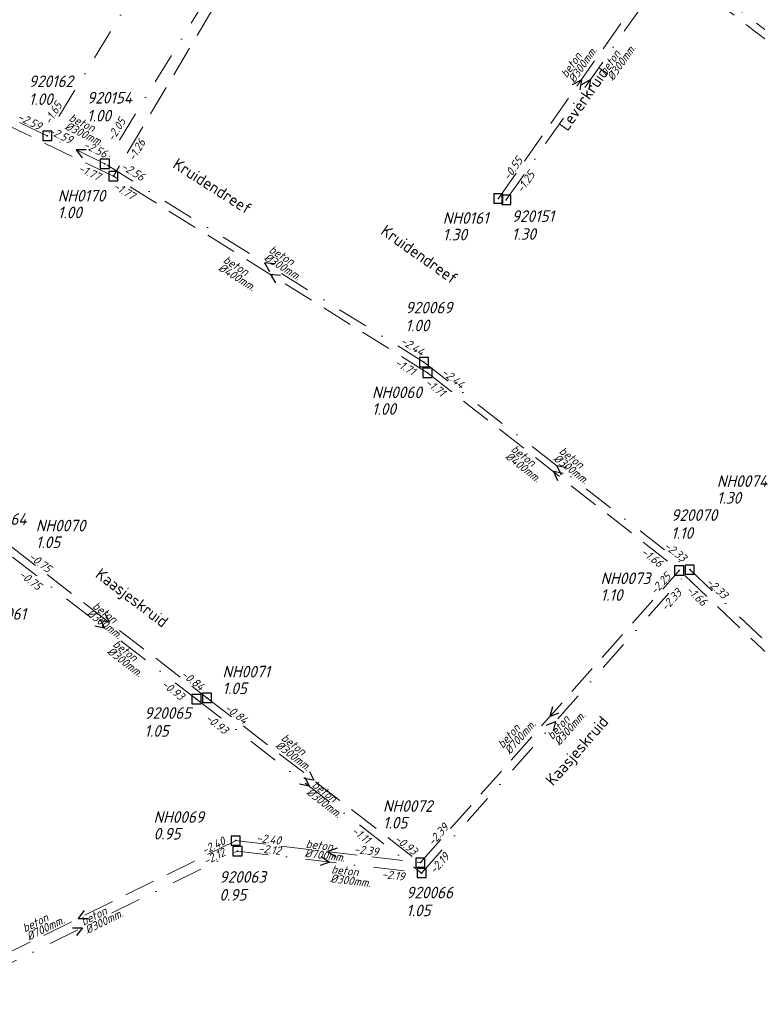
# Model space of a CAD drawing. Header units: metres. Extents: x 152202 to 157341, y 461610 to 468701.
# Tile 225 of 238: x 154447 to 154567, y 468224 to 468384. Entities that reach past the tile are written whole.
import ezdxf
from ezdxf.enums import TextEntityAlignment as Align

# ---------------------------------------------------------------- set-up
doc = ezdxf.new("R2010")
doc.units = ezdxf.units.M
doc.header["$PDMODE"] = 64
doc.header["$PDSIZE"] = 1.5
doc.linetypes.add('RI-HWA', pattern=[7.4, 5, -2.4])
doc.linetypes.add('RI-VWA', pattern=[11, 5, -3, 0, -3])
doc.layers.get('0').update_dxf_attribs({"linetype": 'CONTINUOUS'})
for name, color, linetype, lineweight in [('B-OI-RI-HWA-BOB-T18', 150, 'CONTINUOUS', 18), ('B-OI-RI-HWA-MATERIAAL-T18', 150, 'CONTINUOUS', 18), ('B-OI-RI-HWA-PUTDEKSELHOOGTE-T25', 150, 'CONTINUOUS', 25), ('B-OI-RI-HWA-PUTNUMMER-T25', 150, 'CONTINUOUS', 25), ('B-OI-RI-HWA_DIAMETER-T18', 150, 'CONTINUOUS', 18), ('B-OI-RI-HWA_RIOOLPUT-S', 150, 'CONTINUOUS', 25), ('B-OI-RI-HWA_TRANSPORTLEIDING-G', 150, 'RI-HWA', 18), ('B-OI-RI-STROOMRICHTING-S', 252, 'CONTINUOUS', 25), ('B-OI-RI-VWA-BOB-T18', 34, 'CONTINUOUS', 18), ('B-OI-RI-VWA-DIAMETER-T18', 34, 'CONTINUOUS', 18), ('B-OI-RI-VWA-MATERIAAL-T18', 34, 'CONTINUOUS', 18), ('B-OI-RI-VWA_PUTDEKSELHOOGTE-T25', 34, 'CONTINUOUS', 25), ('B-OI-RI-VWA_PUTNUMMER-T25', 34, 'CONTINUOUS', 25), ('B-OI-RI-VWA_RIOOLPUT-S', 34, 'CONTINUOUS', 25), ('B-OI-RI-VWA_TRANSPORTLEIDING-G', 34, 'RI-VWA', 18), ('B-RO-OG-TOPOGRAFIE-T18', 2, 'CONTINUOUS', 18)]:
    doc.layers.add(name, color=color, linetype=linetype, lineweight=lineweight)
doc.styles.add('NLCS-ISO-M200-T18', font='NLCS-ISO.ttf', dxfattribs={"height": 360})
doc.styles.add('NLCS-ISO-M750-T18_CURSIEF', font='NLCS-ISO.ttf', dxfattribs={"oblique": 15, "height": 1.35})
doc.styles.add('NLCS-ISO-M750-T25_CURSIEF', font='NLCS-ISO.ttf', dxfattribs={"oblique": 15, "height": 1.875})

# ---------------------------------------------------------------- blocks, each defined once
blk = doc.blocks.new('ACMAP_ANN_TEMPLATE_hwa-diam')
at = {"style": 'NLCS-ISO-M750-T18_CURSIEF', "oblique": 15}
blk.add_attdef('hwa-diam', (-3.7, -1.3), '', height=1.35, dxfattribs=at)
blk = doc.blocks.new('ACMAP_ANN_TEMPLATE_hwa-materiaal')
at = {"style": 'NLCS-ISO-M750-T18_CURSIEF', "oblique": 15}
blk.add_attdef('hwa-mat', (-3.7, 0.2), '', height=1.35, dxfattribs=at)
blk = doc.blocks.new('ACMAP_ANN_TEMPLATE_hwa-nap-l')
at = {"style": 'NLCS-ISO-M750-T18_CURSIEF', "oblique": 15}
blk.add_attdef('hwa-nap-l', (3.3, 0.2), '', height=1.35, dxfattribs=at)
blk = doc.blocks.new('ACMAP_ANN_TEMPLATE_hwa-nap-r')
at = {"style": 'NLCS-ISO-M750-T18_CURSIEF', "oblique": 15}
blk.add_attdef('hwa-nap-r', (-5.6, 0.2), '', height=1.35, dxfattribs=at)
blk = doc.blocks.new('ACMAP_ANN_TEMPLATE_vwa-diam')
at = {"style": 'NLCS-ISO-M750-T18_CURSIEF', "oblique": 15}
blk.add_attdef('vwa-diam', (0.3, -1.3), '', height=1.35, dxfattribs=at)
blk = doc.blocks.new('ACMAP_ANN_TEMPLATE_vwa-materiaal')
at = {"style": 'NLCS-ISO-M750-T18_CURSIEF', "oblique": 15}
blk.add_attdef('vwa-mat', (0.3, 0.2), '', height=1.35, dxfattribs=at)
blk = doc.blocks.new('ACMAP_ANN_TEMPLATE_vwa-nap-l')
at = {"style": 'NLCS-ISO-M750-T18_CURSIEF', "oblique": 15}
blk.add_attdef('vwa-nap-l', (3.3, 0.2), '', height=1.35, dxfattribs=at)
blk = doc.blocks.new('ACMAP_ANN_TEMPLATE_vwa-nap-r')
at = {"style": 'NLCS-ISO-M750-T18_CURSIEF', "oblique": 15}
blk.add_attdef('vwa-nap-r', (-5.6, 0.2), '', height=1.35, dxfattribs=at)
blk = doc.blocks.new('ACMAP_ANN_TEMPLATE_hwa-puth')
at = {"color": 0, "linetype": 'ByBlock', "style": 'NLCS-ISO-M750-T25_CURSIEF', "oblique": 15}
blk.add_attdef('hwa-puth', (-9, -6.8), '', height=1.88, dxfattribs=at)
blk = doc.blocks.new('ACMAP_ANN_TEMPLATE_hwa-putnr')
at = {"color": 0, "linetype": 'ByBlock', "style": 'NLCS-ISO-M750-T25_CURSIEF', "oblique": 15}
blk.add_attdef('hwa-putnr', (-9, -4.1), '', height=1.88, dxfattribs=at)
blk = doc.blocks.new('ACMAP_ANN_TEMPLATE_vwa-puth')
at = {"style": 'NLCS-ISO-M750-T25_CURSIEF', "oblique": 15}
blk.add_attdef('vwa-puth', (-3, 5), '', height=1.88, dxfattribs=at)
blk = doc.blocks.new('ACMAP_ANN_TEMPLATE_vwa-putnr')
at = {"style": 'NLCS-ISO-M750-T25_CURSIEF', "oblique": 15}
blk.add_attdef('vaw-putnr', (-3, 7.9), '', height=1.88, dxfattribs=at)

msp = doc.modelspace()

# ---------------------------------------------------------------- linework, layer by layer
at = {"layer": 'B-OI-RI-HWA_RIOOLPUT-S', "transparency": 33554623}
for p in [(154462.36, 468358.38), (154524.73, 468354.79), (154513.26, 468326.56), (154554.03, 468294.55), (154477.53, 468273.91), (154482.17, 468250.8), (154512.09, 468247.24)]:
    msp.add_point(p, dxfattribs=at)
at = {"layer": 'B-OI-RI-HWA_TRANSPORTLEIDING-G', "transparency": 33554623}
for p, q in [((154501.21, 468423.63), (154462.36, 468358.38)), ((154462.36, 468358.38), (154387.88, 468394.26)), ((154524.73, 468354.79), (154551.61, 468393.19)), ((154603.93, 468352.79), (154551.61, 468393.19)), ((154513.26, 468326.56), (154462.36, 468358.38)), ((154513.26, 468326.56), (154554.03, 468294.55)), ((154445.79, 468298.41), (154477.53, 468273.91)), ((154512.09, 468247.24), (154554.03, 468294.55)), ((154596.15, 468254.77), (154554.03, 468294.55)), ((154477.53, 468273.91), (154512.09, 468247.24)), ((154431.19, 468225.63), (154482.17, 468250.8)), ((154482.17, 468250.8), (154512.09, 468247.24))]:
    msp.add_line(p, q, dxfattribs=at)
at = {"layer": 'B-OI-RI-STROOMRICHTING-S', "transparency": 33554623}
for points in [[(154536.75, 468373.22), (154538.17, 468373.99), (154537.93, 468372.4)], [(154538.23, 468373.26), (154539.65, 468374.03), (154539.41, 468372.44)], [(154457.94, 468362.68), (154456.33, 468362.67), (154457.31, 468361.39)], [(154488.44, 468344.19), (154486.84, 468344.34), (154487.68, 468342.97)], [(154489.41, 468342.32), (154487.81, 468342.47), (154488.65, 468341.1)], [(154535.22, 468310.23), (154533.65, 468310.55), (154534.33, 468309.1)], [(154535.78, 468311.16), (154534.2, 468311.48), (154534.89, 468310.03)], [(154460.23, 468286.65), (154460.93, 468285.2), (154459.35, 468285.51)], [(154460.96, 468287.61), (154461.66, 468286.16), (154460.08, 468286.47)], [(154533.48, 468272.45), (154533.06, 468270.9), (154534.55, 468271.49)], [(154532.52, 468269.52), (154534.01, 468270.12), (154533.6, 468268.56)], [(154493.37, 468261.07), (154494.08, 468259.63), (154492.5, 468259.93)], [(154494.11, 468262.02), (154494.81, 468260.57), (154493.23, 468260.88)], [(154498.64, 468249.56), (154497.13, 468249.02), (154498.47, 468248.13)], [(154496.04, 468248.22), (154497.39, 468247.33), (154495.87, 468246.79)], [(154457.65, 468239.5), (154456.68, 468238.21), (154458.29, 468238.21)], [(154455.74, 468236.71), (154457.35, 468236.7), (154456.37, 468235.42)]]:
    msp.add_lwpolyline(points, dxfattribs=at)
at = {"layer": 'B-OI-RI-VWA_RIOOLPUT-S', "transparency": 33554623}
for p in [(154451.66, 468364.93), (154461, 468360.4), (154526.02, 468354.58), (154512.68, 468328.28), (154555.72, 468294.68), (154475.85, 468273.69), (154482.47, 468249.11), (154512.3, 468245.56)]:
    msp.add_point(p, dxfattribs=at)
at = {"layer": 'B-OI-RI-VWA_TRANSPORTLEIDING-G', "transparency": 33554623}
for p, q in [((154490.63, 468429.3), (154451.66, 468364.93)), ((154500.79, 468425.26), (154461, 468360.4)), ((154451.66, 468364.93), (154389.19, 468395.04)), ((154526.02, 468354.58), (154553.28, 468393.48)), ((154605.62, 468352.92), (154553.28, 468393.48)), ((154461, 468360.4), (154451.66, 468364.93)), ((154512.68, 468328.28), (154461, 468360.4)), ((154512.68, 468328.28), (154555.72, 468294.68)), ((154446.01, 468296.72), (154475.85, 468273.69)), ((154512.3, 468245.56), (154555.72, 468294.68)), ((154555.72, 468294.68), (154596.16, 468256.48)), ((154475.85, 468273.69), (154512.3, 468245.56)), ((154432.22, 468224.3), (154482.47, 468249.11)), ((154482.47, 468249.11), (154512.3, 468245.56))]:
    msp.add_line(p, q, dxfattribs=at)

# ---------------------------------------------------------------- block references
at = {"layer": 'B-OI-RI-HWA-BOB-T18', "transparency": 33554623}
ref = msp.add_blockref('ACMAP_ANN_TEMPLATE_hwa-nap-r', (154468.784, 468365.4), dxfattribs=dict(at, rotation=59.23033411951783))
ref.add_attrib('hwa-nap-r', '-1.26', (154465.747, 468360.691), dxfattribs={"layer": '0', "color": 0, "linetype": 'ByBlock', "height": 1.35, "rotation": 59.23033, "style": 'NLCS-ISO-M750-T18_CURSIEF', "oblique": 15})
ref = msp.add_blockref('ACMAP_ANN_TEMPLATE_hwa-nap-l', (154524.73, 468354.79), dxfattribs=dict(at, rotation=55.00797980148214))
ref.add_attrib('hwa-nap-l', '-0.55', (154526.459, 468357.608), dxfattribs={"layer": '0', "color": 0, "linetype": 'ByBlock', "height": 1.35, "rotation": 55.00798, "style": 'NLCS-ISO-M750-T18_CURSIEF', "oblique": 15})
ref = msp.add_blockref('ACMAP_ANN_TEMPLATE_hwa-nap-l', (154453.474, 468360.479), dxfattribs=dict(at, rotation=334.2780199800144))
ref.add_attrib('hwa-nap-l', '-1.77', (154456.534, 468359.227), dxfattribs={"layer": '0', "color": 0, "linetype": 'ByBlock', "height": 1.35, "rotation": 334.27802, "style": 'NLCS-ISO-M750-T18_CURSIEF', "oblique": 15})
ref = msp.add_blockref('ACMAP_ANN_TEMPLATE_hwa-nap-r', (154466.848, 468353.305), dxfattribs=dict(at, rotation=327.9885462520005))
ref.add_attrib('hwa-nap-r', '-1.77', (154462.206, 468356.443), dxfattribs={"layer": '0', "color": 0, "linetype": 'ByBlock', "height": 1.35, "rotation": 327.98855, "style": 'NLCS-ISO-M750-T18_CURSIEF', "oblique": 15})
ref = msp.add_blockref('ACMAP_ANN_TEMPLATE_hwa-nap-l', (154504.923, 468329.45), dxfattribs=dict(at, rotation=327.9885462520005))
ref.add_attrib('hwa-nap-l', '-1.71', (154507.827, 468327.871), dxfattribs={"layer": '0', "color": 0, "linetype": 'ByBlock', "height": 1.35, "rotation": 327.98855, "style": 'NLCS-ISO-M750-T18_CURSIEF', "oblique": 15})
ref = msp.add_blockref('ACMAP_ANN_TEMPLATE_hwa-nap-l', (154510.033, 468326.612), dxfattribs=dict(at, rotation=321.8632608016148))
ref.add_attrib('hwa-nap-l', '-1.71', (154512.752, 468324.732), dxfattribs={"layer": '0', "color": 0, "linetype": 'ByBlock', "height": 1.35, "rotation": 321.86326, "style": 'NLCS-ISO-M750-T18_CURSIEF', "oblique": 15})
ref = msp.add_blockref('ACMAP_ANN_TEMPLATE_hwa-nap-r', (154552.039, 468293.688), dxfattribs=dict(at, rotation=321.8632608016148))
ref.add_attrib('hwa-nap-r', '-1.66', (154547.758, 468297.304), dxfattribs={"layer": '0', "color": 0, "linetype": 'ByBlock', "height": 1.35, "rotation": 321.86326, "style": 'NLCS-ISO-M750-T18_CURSIEF', "oblique": 15})
ref = msp.add_blockref('ACMAP_ANN_TEMPLATE_hwa-nap-l', (154445.79, 468298.41), dxfattribs=dict(at, rotation=322.3355694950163))
ref.add_attrib('hwa-nap-l', '-0.75', (154448.524, 468296.552), dxfattribs={"layer": '0', "color": 0, "linetype": 'ByBlock', "height": 1.35, "rotation": 322.33557, "style": 'NLCS-ISO-M750-T18_CURSIEF', "oblique": 15})
ref = msp.add_blockref('ACMAP_ANN_TEMPLATE_hwa-nap-r', (154554.03, 468294.55), dxfattribs=dict(at, rotation=48.44322526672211))
ref.add_attrib('hwa-nap-r', '-2.25', (154550.166, 468290.492), dxfattribs={"layer": '0', "color": 0, "linetype": 'ByBlock', "height": 1.35, "rotation": 48.44323, "style": 'NLCS-ISO-M750-T18_CURSIEF', "oblique": 15})
ref = msp.add_blockref('ACMAP_ANN_TEMPLATE_hwa-nap-r', (154558.946, 468287.264), dxfattribs=dict(at, rotation=316.6365770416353))
ref.add_attrib('hwa-nap-r', '-1.66', (154555.012, 468291.255), dxfattribs={"layer": '0', "color": 0, "linetype": 'ByBlock', "height": 1.35, "rotation": 316.63658, "style": 'NLCS-ISO-M750-T18_CURSIEF', "oblique": 15})
ref = msp.add_blockref('ACMAP_ANN_TEMPLATE_hwa-nap-r', (154477.53, 468273.91), dxfattribs=dict(at, rotation=322.3355694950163))
ref.add_attrib('hwa-nap-r', '-0.84', (154473.219, 468277.49), dxfattribs={"layer": '0', "color": 0, "linetype": 'ByBlock', "height": 1.35, "rotation": 322.33557, "style": 'NLCS-ISO-M750-T18_CURSIEF', "oblique": 15})
ref = msp.add_blockref('ACMAP_ANN_TEMPLATE_hwa-nap-l', (154477.53, 468273.91), dxfattribs=dict(at, rotation=322.3425810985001))
ref.add_attrib('hwa-nap-l', '-0.84', (154480.265, 468272.052), dxfattribs={"layer": '0', "color": 0, "linetype": 'ByBlock', "height": 1.35, "rotation": 322.34258, "style": 'NLCS-ISO-M750-T18_CURSIEF', "oblique": 15})
ref = msp.add_blockref('ACMAP_ANN_TEMPLATE_hwa-nap-l', (154512.09, 468247.24), dxfattribs=dict(at, rotation=48.44322526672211))
ref.add_attrib('hwa-nap-l', '-2.39', (154514.129, 468249.842), dxfattribs={"layer": '0', "color": 0, "linetype": 'ByBlock', "height": 1.35, "rotation": 48.44323, "style": 'NLCS-ISO-M750-T18_CURSIEF', "oblique": 15})
ref = msp.add_blockref('ACMAP_ANN_TEMPLATE_hwa-nap-r', (154482.17, 468250.8), dxfattribs=dict(at, rotation=26.27661422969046))
ref.add_attrib('hwa-nap-r', '-2.40', (154477.06, 468248.5), dxfattribs={"layer": '0', "color": 0, "linetype": 'ByBlock', "height": 1.35, "rotation": 26.27661, "style": 'NLCS-ISO-M750-T18_CURSIEF', "oblique": 15})
ref = msp.add_blockref('ACMAP_ANN_TEMPLATE_hwa-nap-l', (154482.17, 468250.8), dxfattribs=dict(at, rotation=353.2146220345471))
ref.add_attrib('hwa-nap-l', '-2.40', (154485.471, 468250.609), dxfattribs={"layer": '0', "color": 0, "linetype": 'ByBlock', "height": 1.35, "rotation": 353.21462, "style": 'NLCS-ISO-M750-T18_CURSIEF', "oblique": 15})
ref = msp.add_blockref('ACMAP_ANN_TEMPLATE_hwa-nap-r', (154506.812, 468247.934), dxfattribs=dict(at, rotation=353.2146220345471))
ref.add_attrib('hwa-nap-r', '-2.39', (154501.275, 468248.794), dxfattribs={"layer": '0', "color": 0, "linetype": 'ByBlock', "height": 1.35, "rotation": 353.21462, "style": 'NLCS-ISO-M750-T18_CURSIEF', "oblique": 15})
ref = msp.add_blockref('ACMAP_ANN_TEMPLATE_hwa-nap-r', (154512.09, 468247.24), dxfattribs=dict(at, rotation=322.3425810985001))
ref.add_attrib('hwa-nap-r', '-0.93', (154507.779, 468250.82), dxfattribs={"layer": '0', "color": 0, "linetype": 'ByBlock', "height": 1.35, "rotation": 322.34258, "style": 'NLCS-ISO-M750-T18_CURSIEF', "oblique": 15})
at = {"layer": 'B-OI-RI-HWA-MATERIAAL-T18', "transparency": 33554623}
ref = msp.add_blockref('ACMAP_ANN_TEMPLATE_hwa-materiaal', (154538.086, 468377.14), dxfattribs=dict(at, rotation=55.00797980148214))
ref.add_attrib('hwa-mat', 'beton', (154535.801, 468374.224), dxfattribs={"layer": '0', "color": 0, "linetype": 'ByBlock', "height": 1.35, "rotation": 55.00798, "style": 'NLCS-ISO-M750-T18_CURSIEF', "oblique": 15})
ref = msp.add_blockref('ACMAP_ANN_TEMPLATE_hwa-materiaal', (154483.065, 468342.39), dxfattribs=dict(at, rotation=327.9885462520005))
ref.add_attrib('hwa-mat', 'beton', (154480.034, 468344.521), dxfattribs={"layer": '0', "color": 0, "linetype": 'ByBlock', "height": 1.35, "rotation": 327.98855, "style": 'NLCS-ISO-M750-T18_CURSIEF', "oblique": 15})
ref = msp.add_blockref('ACMAP_ANN_TEMPLATE_hwa-materiaal', (154529.448, 468311.553), dxfattribs=dict(at, rotation=321.8632608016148))
ref.add_attrib('hwa-mat', 'beton', (154526.661, 468313.995), dxfattribs={"layer": '0', "color": 0, "linetype": 'ByBlock', "height": 1.35, "rotation": 321.86326, "style": 'NLCS-ISO-M750-T18_CURSIEF', "oblique": 15})
ref = msp.add_blockref('ACMAP_ANN_TEMPLATE_hwa-materiaal', (154461.66, 468286.16), dxfattribs=dict(at, rotation=322.3355694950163))
ref.add_attrib('hwa-mat', 'beton', (154458.853, 468288.579), dxfattribs={"layer": '0', "color": 0, "linetype": 'ByBlock', "height": 1.35, "rotation": 322.33557, "style": 'NLCS-ISO-M750-T18_CURSIEF', "oblique": 15})
ref = msp.add_blockref('ACMAP_ANN_TEMPLATE_hwa-materiaal', (154528.052, 468268.296), dxfattribs=dict(at, rotation=48.44322526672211))
ref.add_attrib('hwa-mat', 'beton', (154525.448, 468265.66), dxfattribs={"layer": '0', "color": 0, "linetype": 'ByBlock', "height": 1.35, "rotation": 48.44323, "style": 'NLCS-ISO-M750-T18_CURSIEF', "oblique": 15})
ref = msp.add_blockref('ACMAP_ANN_TEMPLATE_hwa-materiaal', (154492.243, 468264.781), dxfattribs=dict(at, rotation=322.3425810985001))
ref.add_attrib('hwa-mat', 'beton', (154489.436, 468267.2), dxfattribs={"layer": '0', "color": 0, "linetype": 'ByBlock', "height": 1.35, "rotation": 322.34258, "style": 'NLCS-ISO-M750-T18_CURSIEF', "oblique": 15})
ref = msp.add_blockref('ACMAP_ANN_TEMPLATE_hwa-materiaal', (154497.13, 468249.02), dxfattribs=dict(at, rotation=353.2146220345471))
ref.add_attrib('hwa-mat', 'beton', (154493.48, 468249.656), dxfattribs={"layer": '0', "color": 0, "linetype": 'ByBlock', "height": 1.35, "rotation": 353.21462, "style": 'NLCS-ISO-M750-T18_CURSIEF', "oblique": 15})
ref = msp.add_blockref('ACMAP_ANN_TEMPLATE_hwa-materiaal', (154451.444, 468237.391), dxfattribs=dict(at, rotation=26.27661422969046))
ref.add_attrib('hwa-mat', 'beton', (154448.037, 468235.932), dxfattribs={"layer": '0', "color": 0, "linetype": 'ByBlock', "height": 1.35, "rotation": 26.27661, "style": 'NLCS-ISO-M750-T18_CURSIEF', "oblique": 15})
at = {"layer": 'B-OI-RI-HWA-PUTDEKSELHOOGTE-T25', "transparency": 33554623}
for p, values in [((154462.36, 468358.38), {'hwa-puth': '1.00'}), ((154524.73, 468354.79), {'hwa-puth': '1.30'}), ((154513.26, 468326.56), {'hwa-puth': '1.00'}), ((154569.13, 468312.17), {'hwa-puth': '1.30'}), ((154458.808, 468304.981), {'hwa-puth': '1.05'}), ((154550.289, 468296.442), {'hwa-puth': '1.10'}), ((154489.034, 468281.329), {'hwa-puth': '1.05'}), ((154515.035, 468259.56), {'hwa-puth': '1.05'}), ((154477.874, 468257.783), {'hwa-puth': '0.95'})]:
    msp.add_blockref('ACMAP_ANN_TEMPLATE_hwa-puth', p, dxfattribs=at).add_auto_attribs(values)
at = {"layer": 'B-OI-RI-HWA-PUTNUMMER-T25', "transparency": 33554623}
for p, values in [((154462.36, 468358.38), {'hwa-putnr': 'NH0170'}), ((154524.73, 468354.79), {'hwa-putnr': 'NH0161'}), ((154513.26, 468326.56), {'hwa-putnr': 'NH0060'}), ((154569.13, 468312.17), {'hwa-putnr': 'NH0074'}), ((154458.808, 468304.981), {'hwa-putnr': 'NH0070'}), ((154550.289, 468296.442), {'hwa-putnr': 'NH0073'}), ((154489.034, 468281.329), {'hwa-putnr': 'NH0071'}), ((154515.035, 468259.56), {'hwa-putnr': 'NH0072'}), ((154477.874, 468257.783), {'hwa-putnr': 'NH0069'})]:
    msp.add_blockref('ACMAP_ANN_TEMPLATE_hwa-putnr', p, dxfattribs=at).add_auto_attribs(values)
at = {"layer": 'B-OI-RI-HWA_DIAMETER-T18', "transparency": 33554623}
ref = msp.add_blockref('ACMAP_ANN_TEMPLATE_hwa-diam', (154538.086, 468377.14), dxfattribs=dict(at, rotation=55.00797980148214))
ref.add_attrib('hwa-diam', '%%c300mm.', (154537.03, 468373.364), dxfattribs={"layer": '0', "color": 0, "linetype": 'ByBlock', "height": 1.35, "rotation": 55.00798, "style": 'NLCS-ISO-M750-T18_CURSIEF', "oblique": 15})
ref = msp.add_blockref('ACMAP_ANN_TEMPLATE_hwa-diam', (154483.065, 468342.39), dxfattribs=dict(at, rotation=327.9885462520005))
ref.add_attrib('hwa-diam', '%%c400mm.', (154479.239, 468343.249), dxfattribs={"layer": '0', "color": 0, "linetype": 'ByBlock', "height": 1.35, "rotation": 327.98855, "style": 'NLCS-ISO-M750-T18_CURSIEF', "oblique": 15})
ref = msp.add_blockref('ACMAP_ANN_TEMPLATE_hwa-diam', (154529.448, 468311.553), dxfattribs=dict(at, rotation=321.8632608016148))
ref.add_attrib('hwa-diam', '%%c400mm.', (154525.735, 468312.816), dxfattribs={"layer": '0', "color": 0, "linetype": 'ByBlock', "height": 1.35, "rotation": 321.86326, "style": 'NLCS-ISO-M750-T18_CURSIEF', "oblique": 15})
ref = msp.add_blockref('ACMAP_ANN_TEMPLATE_hwa-diam', (154461.66, 468286.16), dxfattribs=dict(at, rotation=322.3355694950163))
ref.add_attrib('hwa-diam', '%%c300mm.', (154457.937, 468287.392), dxfattribs={"layer": '0', "color": 0, "linetype": 'ByBlock', "height": 1.35, "rotation": 322.33557, "style": 'NLCS-ISO-M750-T18_CURSIEF', "oblique": 15})
ref = msp.add_blockref('ACMAP_ANN_TEMPLATE_hwa-diam', (154528.052, 468268.296), dxfattribs=dict(at, rotation=48.44322526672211))
ref.add_attrib('hwa-diam', '%%c700mm.', (154526.571, 468264.664), dxfattribs={"layer": '0', "color": 0, "linetype": 'ByBlock', "height": 1.35, "rotation": 48.44323, "style": 'NLCS-ISO-M750-T18_CURSIEF', "oblique": 15})
ref = msp.add_blockref('ACMAP_ANN_TEMPLATE_hwa-diam', (154492.243, 468264.781), dxfattribs=dict(at, rotation=322.3425810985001))
ref.add_attrib('hwa-diam', '%%c300mm.', (154488.519, 468266.013), dxfattribs={"layer": '0', "color": 0, "linetype": 'ByBlock', "height": 1.35, "rotation": 322.34258, "style": 'NLCS-ISO-M750-T18_CURSIEF', "oblique": 15})
ref = msp.add_blockref('ACMAP_ANN_TEMPLATE_hwa-diam', (154497.13, 468249.02), dxfattribs=dict(at, rotation=353.2146220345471))
ref.add_attrib('hwa-diam', '%%c700mm.', (154493.302, 468248.166), dxfattribs={"layer": '0', "color": 0, "linetype": 'ByBlock', "height": 1.35, "rotation": 353.21462, "style": 'NLCS-ISO-M750-T18_CURSIEF', "oblique": 15})
ref = msp.add_blockref('ACMAP_ANN_TEMPLATE_hwa-diam', (154451.444, 468237.391), dxfattribs=dict(at, rotation=26.27661422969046))
ref.add_attrib('hwa-diam', '%%c700mm.', (154448.701, 468234.587), dxfattribs={"layer": '0', "color": 0, "linetype": 'ByBlock', "height": 1.35, "rotation": 26.27661, "style": 'NLCS-ISO-M750-T18_CURSIEF', "oblique": 15})
at = {"layer": 'B-OI-RI-VWA-BOB-T18', "transparency": 33554623}
ref = msp.add_blockref('ACMAP_ANN_TEMPLATE_vwa-nap-r', (154455.242, 468371.33), dxfattribs=dict(at, rotation=58.8090255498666))
ref.add_attrib('vwa-nap-r', '-1.65', (154452.171, 468366.643), dxfattribs={"layer": '0', "color": 0, "linetype": 'ByBlock', "height": 1.35, "rotation": 58.80903, "style": 'NLCS-ISO-M750-T18_CURSIEF', "oblique": 15})
ref = msp.add_blockref('ACMAP_ANN_TEMPLATE_vwa-nap-r', (154451.66, 468364.93), dxfattribs=dict(at, rotation=334.1261181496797))
ref.add_attrib('vwa-nap-r', '-2.59', (154446.709, 468367.554), dxfattribs={"layer": '0', "color": 0, "linetype": 'ByBlock', "height": 1.35, "rotation": 334.12612, "style": 'NLCS-ISO-M750-T18_CURSIEF', "oblique": 15})
ref = msp.add_blockref('ACMAP_ANN_TEMPLATE_vwa-nap-r', (154465.469, 468368.577), dxfattribs=dict(at, rotation=58.47191759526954))
ref.add_attrib('vwa-nap-r', '-2.05', (154462.37, 468363.908), dxfattribs={"layer": '0', "color": 0, "linetype": 'ByBlock', "height": 1.35, "rotation": 58.47192, "style": 'NLCS-ISO-M750-T18_CURSIEF', "oblique": 15})
ref = msp.add_blockref('ACMAP_ANN_TEMPLATE_vwa-nap-l', (154448.663, 468366.582), dxfattribs=dict(at, rotation=334.266335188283))
ref.add_attrib('vwa-nap-l', '-2.59', (154451.723, 468365.329), dxfattribs={"layer": '0', "color": 0, "linetype": 'ByBlock', "height": 1.35, "rotation": 334.26634, "style": 'NLCS-ISO-M750-T18_CURSIEF', "oblique": 15})
ref = msp.add_blockref('ACMAP_ANN_TEMPLATE_vwa-nap-l', (154454.309, 468364.31), dxfattribs=dict(at, rotation=334.1261181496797))
ref.add_attrib('vwa-nap-l', '-2.56', (154457.365, 468363.05), dxfattribs={"layer": '0', "color": 0, "linetype": 'ByBlock', "height": 1.35, "rotation": 334.12612, "style": 'NLCS-ISO-M750-T18_CURSIEF', "oblique": 15})
ref = msp.add_blockref('ACMAP_ANN_TEMPLATE_vwa-nap-r', (154468.14, 468356.529), dxfattribs=dict(at, rotation=328.1383450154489))
ref.add_attrib('vwa-nap-r', '-2.56', (154463.49, 468359.655), dxfattribs={"layer": '0', "color": 0, "linetype": 'ByBlock', "height": 1.35, "rotation": 328.13835, "style": 'NLCS-ISO-M750-T18_CURSIEF', "oblique": 15})
ref = msp.add_blockref('ACMAP_ANN_TEMPLATE_vwa-nap-l', (154526.864, 468352.74), dxfattribs=dict(at, rotation=54.97833485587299))
ref.add_attrib('vwa-nap-l', '-1.25', (154528.594, 468355.558), dxfattribs={"layer": '0', "color": 0, "linetype": 'ByBlock', "height": 1.35, "rotation": 54.97833, "style": 'NLCS-ISO-M750-T18_CURSIEF', "oblique": 15})
ref = msp.add_blockref('ACMAP_ANN_TEMPLATE_vwa-nap-l', (154505.832, 468332.936), dxfattribs=dict(at, rotation=328.1383450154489))
ref.add_attrib('vwa-nap-l', '-2.44', (154508.74, 468331.364), dxfattribs={"layer": '0', "color": 0, "linetype": 'ByBlock', "height": 1.35, "rotation": 328.13835, "style": 'NLCS-ISO-M750-T18_CURSIEF', "oblique": 15})
ref = msp.add_blockref('ACMAP_ANN_TEMPLATE_vwa-nap-l', (154512.68, 468328.28), dxfattribs=dict(at, rotation=322.0219400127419))
ref.add_attrib('vwa-nap-l', '-2.44', (154515.404, 468326.407), dxfattribs={"layer": '0', "color": 0, "linetype": 'ByBlock', "height": 1.35, "rotation": 322.02194, "style": 'NLCS-ISO-M750-T18_CURSIEF', "oblique": 15})
ref = msp.add_blockref('ACMAP_ANN_TEMPLATE_vwa-nap-r', (154555.72, 468294.68), dxfattribs=dict(at, rotation=322.0219400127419))
ref.add_attrib('vwa-nap-r', '-2.33', (154551.429, 468298.284), dxfattribs={"layer": '0', "color": 0, "linetype": 'ByBlock', "height": 1.35, "rotation": 322.02194, "style": 'NLCS-ISO-M750-T18_CURSIEF', "oblique": 15})
ref = msp.add_blockref('ACMAP_ANN_TEMPLATE_vwa-nap-l', (154444.212, 468295.544), dxfattribs=dict(at, rotation=322.3396562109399))
ref.add_attrib('vwa-nap-l', '-0.75', (154446.946, 468293.686), dxfattribs={"layer": '0', "color": 0, "linetype": 'ByBlock', "height": 1.35, "rotation": 322.33966, "style": 'NLCS-ISO-M750-T18_CURSIEF', "oblique": 15})
ref = msp.add_blockref('ACMAP_ANN_TEMPLATE_vwa-nap-l', (154555.72, 468294.68), dxfattribs=dict(at, rotation=316.6315851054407))
ref.add_attrib('vwa-nap-l', '-2.33', (154558.256, 468292.559), dxfattribs={"layer": '0', "color": 0, "linetype": 'ByBlock', "height": 1.35, "rotation": 316.63159, "style": 'NLCS-ISO-M750-T18_CURSIEF', "oblique": 15})
ref = msp.add_blockref('ACMAP_ANN_TEMPLATE_vwa-nap-r', (154555.786, 468291.928), dxfattribs=dict(at, rotation=48.52467975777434))
ref.add_attrib('vwa-nap-r', '-2.33', (154551.928, 468287.865), dxfattribs={"layer": '0', "color": 0, "linetype": 'ByBlock', "height": 1.35, "rotation": 48.52468, "style": 'NLCS-ISO-M750-T18_CURSIEF', "oblique": 15})
ref = msp.add_blockref('ACMAP_ANN_TEMPLATE_vwa-nap-r', (154474.361, 468272.305), dxfattribs=dict(at, rotation=322.3396562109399))
ref.add_attrib('vwa-nap-r', '-0.93', (154470.05, 468275.885), dxfattribs={"layer": '0', "color": 0, "linetype": 'ByBlock', "height": 1.35, "rotation": 322.33966, "style": 'NLCS-ISO-M750-T18_CURSIEF', "oblique": 15})
ref = msp.add_blockref('ACMAP_ANN_TEMPLATE_vwa-nap-l', (154474.412, 468272.254), dxfattribs=dict(at, rotation=322.3411187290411))
ref.add_attrib('vwa-nap-l', '-0.93', (154477.147, 468270.396), dxfattribs={"layer": '0', "color": 0, "linetype": 'ByBlock', "height": 1.35, "rotation": 322.34112, "style": 'NLCS-ISO-M750-T18_CURSIEF', "oblique": 15})
ref = msp.add_blockref('ACMAP_ANN_TEMPLATE_vwa-nap-r', (154505.143, 468248.574), dxfattribs=dict(at, rotation=322.3411187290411))
ref.add_attrib('vwa-nap-r', '-1.11', (154500.832, 468252.153), dxfattribs={"layer": '0', "color": 0, "linetype": 'ByBlock', "height": 1.35, "rotation": 322.34112, "style": 'NLCS-ISO-M750-T18_CURSIEF', "oblique": 15})
ref = msp.add_blockref('ACMAP_ANN_TEMPLATE_vwa-nap-l', (154482.47, 468249.11), dxfattribs=dict(at, rotation=353.213280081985))
ref.add_attrib('vwa-nap-l', '-2.12', (154485.771, 468248.919), dxfattribs={"layer": '0', "color": 0, "linetype": 'ByBlock', "height": 1.35, "rotation": 353.21328, "style": 'NLCS-ISO-M750-T18_CURSIEF', "oblique": 15})
ref = msp.add_blockref('ACMAP_ANN_TEMPLATE_vwa-nap-r', (154482.47, 468249.11), dxfattribs=dict(at, rotation=26.27699725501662))
ref.add_attrib('vwa-nap-r', '-2.12', (154477.36, 468246.81), dxfattribs={"layer": '0', "color": 0, "linetype": 'ByBlock', "height": 1.35, "rotation": 26.277, "style": 'NLCS-ISO-M750-T18_CURSIEF', "oblique": 15})
ref = msp.add_blockref('ACMAP_ANN_TEMPLATE_vwa-nap-l', (154512.396, 468242.675), dxfattribs=dict(at, rotation=48.52467975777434))
ref.add_attrib('vwa-nap-l', '-2.19', (154514.432, 468245.28), dxfattribs={"layer": '0', "color": 0, "linetype": 'ByBlock', "height": 1.35, "rotation": 48.52468, "style": 'NLCS-ISO-M750-T18_CURSIEF', "oblique": 15})
ref = msp.add_blockref('ACMAP_ANN_TEMPLATE_vwa-nap-r', (154511.305, 468243.893), dxfattribs=dict(at, rotation=353.213280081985))
ref.add_attrib('vwa-nap-r', '-2.19', (154505.768, 468244.753), dxfattribs={"layer": '0', "color": 0, "linetype": 'ByBlock', "height": 1.35, "rotation": 353.21328, "style": 'NLCS-ISO-M750-T18_CURSIEF', "oblique": 15})
at = {"layer": 'B-OI-RI-VWA-DIAMETER-T18', "transparency": 33554623}
ref = msp.add_blockref('ACMAP_ANN_TEMPLATE_vwa-diam', (154542.062, 468374.24), dxfattribs=dict(at, rotation=54.97833485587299))
ref.add_attrib('vwa-diam', '%%c300mm.', (154543.299, 468373.739), dxfattribs={"layer": '0', "color": 0, "linetype": 'ByBlock', "height": 1.35, "rotation": 54.97833, "style": 'NLCS-ISO-M750-T18_CURSIEF', "oblique": 15})
ref = msp.add_blockref('ACMAP_ANN_TEMPLATE_vwa-diam', (154454.685, 468367.37), dxfattribs=dict(at, rotation=334.1261181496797))
ref.add_attrib('vwa-diam', '%%c300mm.', (154454.387, 468366.069), dxfattribs={"layer": '0', "color": 0, "linetype": 'ByBlock', "height": 1.35, "rotation": 334.12612, "style": 'NLCS-ISO-M750-T18_CURSIEF', "oblique": 15})
ref = msp.add_blockref('ACMAP_ANN_TEMPLATE_vwa-diam', (154487.083, 468346.162), dxfattribs=dict(at, rotation=328.1383450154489))
ref.add_attrib('vwa-diam', '%%c300mm.', (154486.652, 468344.9), dxfattribs={"layer": '0', "color": 0, "linetype": 'ByBlock', "height": 1.35, "rotation": 328.13835, "style": 'NLCS-ISO-M750-T18_CURSIEF', "oblique": 15})
ref = msp.add_blockref('ACMAP_ANN_TEMPLATE_vwa-diam', (154534.099, 468313.693), dxfattribs=dict(at, rotation=322.0219400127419))
ref.add_attrib('vwa-diam', '%%c300mm.', (154533.536, 468312.483), dxfattribs={"layer": '0', "color": 0, "linetype": 'ByBlock', "height": 1.35, "rotation": 322.02194, "style": 'NLCS-ISO-M750-T18_CURSIEF', "oblique": 15})
ref = msp.add_blockref('ACMAP_ANN_TEMPLATE_vwa-diam', (154461.803, 468282.435), dxfattribs=dict(at, rotation=322.3396562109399))
ref.add_attrib('vwa-diam', '%%c300mm.', (154461.246, 468281.223), dxfattribs={"layer": '0', "color": 0, "linetype": 'ByBlock', "height": 1.35, "rotation": 322.33966, "style": 'NLCS-ISO-M750-T18_CURSIEF', "oblique": 15})
ref = msp.add_blockref('ACMAP_ANN_TEMPLATE_vwa-diam', (154533.432, 468266.711), dxfattribs=dict(at, rotation=48.52467975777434))
ref.add_attrib('vwa-diam', '%%c300mm.', (154534.605, 468266.074), dxfattribs={"layer": '0', "color": 0, "linetype": 'ByBlock', "height": 1.35, "rotation": 48.52468, "style": 'NLCS-ISO-M750-T18_CURSIEF', "oblique": 15})
ref = msp.add_blockref('ACMAP_ANN_TEMPLATE_vwa-diam', (154494.075, 468259.625), dxfattribs=dict(at, rotation=322.3411187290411))
ref.add_attrib('vwa-diam', '%%c300mm.', (154493.518, 468258.413), dxfattribs={"layer": '0', "color": 0, "linetype": 'ByBlock', "height": 1.35, "rotation": 322.34112, "style": 'NLCS-ISO-M750-T18_CURSIEF', "oblique": 15})
ref = msp.add_blockref('ACMAP_ANN_TEMPLATE_vwa-diam', (154497.303, 468245.38), dxfattribs=dict(at, rotation=353.213280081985))
ref.add_attrib('vwa-diam', '%%c300mm.', (154497.448, 468244.054), dxfattribs={"layer": '0', "color": 0, "linetype": 'ByBlock', "height": 1.35, "rotation": 353.21328, "style": 'NLCS-ISO-M750-T18_CURSIEF', "oblique": 15})
ref = msp.add_blockref('ACMAP_ANN_TEMPLATE_vwa-diam', (154457.345, 468236.705), dxfattribs=dict(at, rotation=26.27699725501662))
ref.add_attrib('vwa-diam', '%%c300mm.', (154458.19, 468235.672), dxfattribs={"layer": '0', "color": 0, "linetype": 'ByBlock', "height": 1.35, "rotation": 26.277, "style": 'NLCS-ISO-M750-T18_CURSIEF', "oblique": 15})
at = {"layer": 'B-OI-RI-VWA-MATERIAAL-T18', "transparency": 33554623}
ref = msp.add_blockref('ACMAP_ANN_TEMPLATE_vwa-materiaal', (154542.062, 468374.24), dxfattribs=dict(at, rotation=54.97833485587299))
ref.add_attrib('vwa-mat', 'beton', (154542.07, 468374.6), dxfattribs={"layer": '0', "color": 0, "linetype": 'ByBlock', "height": 1.35, "rotation": 54.97833, "style": 'NLCS-ISO-M750-T18_CURSIEF', "oblique": 15})
ref = msp.add_blockref('ACMAP_ANN_TEMPLATE_vwa-materiaal', (154454.685, 468367.37), dxfattribs=dict(at, rotation=334.1261181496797))
ref.add_attrib('vwa-mat', 'beton', (154455.042, 468367.419), dxfattribs={"layer": '0', "color": 0, "linetype": 'ByBlock', "height": 1.35, "rotation": 334.12612, "style": 'NLCS-ISO-M750-T18_CURSIEF', "oblique": 15})
ref = msp.add_blockref('ACMAP_ANN_TEMPLATE_vwa-materiaal', (154487.083, 468346.162), dxfattribs=dict(at, rotation=328.1383450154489))
ref.add_attrib('vwa-mat', 'beton', (154487.444, 468346.174), dxfattribs={"layer": '0', "color": 0, "linetype": 'ByBlock', "height": 1.35, "rotation": 328.13835, "style": 'NLCS-ISO-M750-T18_CURSIEF', "oblique": 15})
ref = msp.add_blockref('ACMAP_ANN_TEMPLATE_vwa-materiaal', (154534.099, 468313.693), dxfattribs=dict(at, rotation=322.0219400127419))
ref.add_attrib('vwa-mat', 'beton', (154534.459, 468313.666), dxfattribs={"layer": '0', "color": 0, "linetype": 'ByBlock', "height": 1.35, "rotation": 322.02194, "style": 'NLCS-ISO-M750-T18_CURSIEF', "oblique": 15})
ref = msp.add_blockref('ACMAP_ANN_TEMPLATE_vwa-materiaal', (154461.803, 468282.435), dxfattribs=dict(at, rotation=322.3396562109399))
ref.add_attrib('vwa-mat', 'beton', (154462.163, 468282.41), dxfattribs={"layer": '0', "color": 0, "linetype": 'ByBlock', "height": 1.35, "rotation": 322.33966, "style": 'NLCS-ISO-M750-T18_CURSIEF', "oblique": 15})
ref = msp.add_blockref('ACMAP_ANN_TEMPLATE_vwa-materiaal', (154533.432, 468266.711), dxfattribs=dict(at, rotation=48.52467975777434))
ref.add_attrib('vwa-mat', 'beton', (154533.481, 468267.068), dxfattribs={"layer": '0', "color": 0, "linetype": 'ByBlock', "height": 1.35, "rotation": 48.52468, "style": 'NLCS-ISO-M750-T18_CURSIEF', "oblique": 15})
ref = msp.add_blockref('ACMAP_ANN_TEMPLATE_vwa-materiaal', (154494.075, 468259.625), dxfattribs=dict(at, rotation=322.3411187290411))
ref.add_attrib('vwa-mat', 'beton', (154494.435, 468259.6), dxfattribs={"layer": '0', "color": 0, "linetype": 'ByBlock', "height": 1.35, "rotation": 322.34112, "style": 'NLCS-ISO-M750-T18_CURSIEF', "oblique": 15})
ref = msp.add_blockref('ACMAP_ANN_TEMPLATE_vwa-materiaal', (154497.303, 468245.38), dxfattribs=dict(at, rotation=353.213280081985))
ref.add_attrib('vwa-mat', 'beton', (154497.625, 468245.543), dxfattribs={"layer": '0', "color": 0, "linetype": 'ByBlock', "height": 1.35, "rotation": 353.21328, "style": 'NLCS-ISO-M750-T18_CURSIEF', "oblique": 15})
ref = msp.add_blockref('ACMAP_ANN_TEMPLATE_vwa-materiaal', (154457.345, 468236.705), dxfattribs=dict(at, rotation=26.27699725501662))
ref.add_attrib('vwa-mat', 'beton', (154457.525, 468237.017), dxfattribs={"layer": '0', "color": 0, "linetype": 'ByBlock', "height": 1.35, "rotation": 26.277, "style": 'NLCS-ISO-M750-T18_CURSIEF', "oblique": 15})
at = {"layer": 'B-OI-RI-VWA_PUTDEKSELHOOGTE-T25', "transparency": 33554623}
ref = msp.add_blockref('ACMAP_ANN_TEMPLATE_vwa-puth', (154451.66, 468364.93), dxfattribs=at)
ref.add_attrib('vwa-puth', '1.00', (154448.66, 468369.93), dxfattribs={"layer": '0', "color": 0, "linetype": 'ByBlock', "height": 1.875, "style": 'NLCS-ISO-M750-T25_CURSIEF', "oblique": 15})
ref = msp.add_blockref('ACMAP_ANN_TEMPLATE_vwa-puth', (154461.103, 468362.257), dxfattribs=at)
ref.add_attrib('vwa-puth', '1.00', (154458.103, 468367.257), dxfattribs={"layer": '0', "color": 0, "linetype": 'ByBlock', "height": 1.875, "style": 'NLCS-ISO-M750-T25_CURSIEF', "oblique": 15})
ref = msp.add_blockref('ACMAP_ANN_TEMPLATE_vwa-puth', (154529.904, 468343.089), dxfattribs=at)
ref.add_attrib('vwa-puth', '1.30', (154526.904, 468348.089), dxfattribs={"layer": '0', "color": 0, "linetype": 'ByBlock', "height": 1.875, "style": 'NLCS-ISO-M750-T25_CURSIEF', "oblique": 15})
ref = msp.add_blockref('ACMAP_ANN_TEMPLATE_vwa-puth', (154512.68, 468328.28), dxfattribs=at)
ref.add_attrib('vwa-puth', '1.00', (154509.68, 468333.28), dxfattribs={"layer": '0', "color": 0, "linetype": 'ByBlock', "height": 1.875, "style": 'NLCS-ISO-M750-T25_CURSIEF', "oblique": 15})
ref = msp.add_blockref('ACMAP_ANN_TEMPLATE_vwa-puth', (154555.72, 468294.68), dxfattribs=at)
ref.add_attrib('vwa-puth', '1.10', (154552.72, 468299.68), dxfattribs={"layer": '0', "color": 0, "linetype": 'ByBlock', "height": 1.875, "style": 'NLCS-ISO-M750-T25_CURSIEF', "oblique": 15})
ref = msp.add_blockref('ACMAP_ANN_TEMPLATE_vwa-puth', (154470.389, 468262.634), dxfattribs=at)
ref.add_attrib('vwa-puth', '1.05', (154467.389, 468267.634), dxfattribs={"layer": '0', "color": 0, "linetype": 'ByBlock', "height": 1.875, "style": 'NLCS-ISO-M750-T25_CURSIEF', "oblique": 15})
ref = msp.add_blockref('ACMAP_ANN_TEMPLATE_vwa-puth', (154482.543, 468236.09), dxfattribs=at)
ref.add_attrib('vwa-puth', '0.95', (154479.543, 468241.09), dxfattribs={"layer": '0', "color": 0, "linetype": 'ByBlock', "height": 1.875, "style": 'NLCS-ISO-M750-T25_CURSIEF', "oblique": 15})
ref = msp.add_blockref('ACMAP_ANN_TEMPLATE_vwa-puth', (154512.806, 468233.561), dxfattribs=at)
ref.add_attrib('vwa-puth', '1.05', (154509.806, 468238.561), dxfattribs={"layer": '0', "color": 0, "linetype": 'ByBlock', "height": 1.875, "style": 'NLCS-ISO-M750-T25_CURSIEF', "oblique": 15})
at = {"layer": 'B-OI-RI-VWA_PUTNUMMER-T25', "transparency": 33554623}
ref = msp.add_blockref('ACMAP_ANN_TEMPLATE_vwa-putnr', (154451.66, 468364.93), dxfattribs=at)
ref.add_attrib('vaw-putnr', '920162', (154448.66, 468372.83), dxfattribs={"layer": '0', "color": 0, "linetype": 'ByBlock', "height": 1.875, "style": 'NLCS-ISO-M750-T25_CURSIEF', "oblique": 15})
ref = msp.add_blockref('ACMAP_ANN_TEMPLATE_vwa-putnr', (154461.103, 468362.257), dxfattribs=at)
ref.add_attrib('vaw-putnr', '920154', (154458.103, 468370.157), dxfattribs={"layer": '0', "color": 0, "linetype": 'ByBlock', "height": 1.875, "style": 'NLCS-ISO-M750-T25_CURSIEF', "oblique": 15})
ref = msp.add_blockref('ACMAP_ANN_TEMPLATE_vwa-putnr', (154529.904, 468343.089), dxfattribs=at)
ref.add_attrib('vaw-putnr', '920151', (154526.904, 468350.989), dxfattribs={"layer": '0', "color": 0, "linetype": 'ByBlock', "height": 1.875, "style": 'NLCS-ISO-M750-T25_CURSIEF', "oblique": 15})
ref = msp.add_blockref('ACMAP_ANN_TEMPLATE_vwa-putnr', (154512.68, 468328.28), dxfattribs=at)
ref.add_attrib('vaw-putnr', '920069', (154509.68, 468336.18), dxfattribs={"layer": '0', "color": 0, "linetype": 'ByBlock', "height": 1.875, "style": 'NLCS-ISO-M750-T25_CURSIEF', "oblique": 15})
ref = msp.add_blockref('ACMAP_ANN_TEMPLATE_vwa-putnr', (154555.72, 468294.68), dxfattribs=at)
ref.add_attrib('vaw-putnr', '920070', (154552.72, 468302.58), dxfattribs={"layer": '0', "color": 0, "linetype": 'ByBlock', "height": 1.875, "style": 'NLCS-ISO-M750-T25_CURSIEF', "oblique": 15})
ref = msp.add_blockref('ACMAP_ANN_TEMPLATE_vwa-putnr', (154443.68, 468294.028), dxfattribs=at)
ref.add_attrib('vaw-putnr', '920064', (154440.68, 468301.928), dxfattribs={"layer": '0', "color": 0, "linetype": 'ByBlock', "height": 1.875, "style": 'NLCS-ISO-M750-T25_CURSIEF', "oblique": 15})
ref = msp.add_blockref('ACMAP_ANN_TEMPLATE_vwa-putnr', (154444.044, 468278.683), dxfattribs=at)
ref.add_attrib('vaw-putnr', '920061', (154441.044, 468286.583), dxfattribs={"layer": '0', "color": 0, "linetype": 'ByBlock', "height": 1.875, "style": 'NLCS-ISO-M750-T25_CURSIEF', "oblique": 15})
ref = msp.add_blockref('ACMAP_ANN_TEMPLATE_vwa-putnr', (154470.389, 468262.634), dxfattribs=at)
ref.add_attrib('vaw-putnr', '920065', (154467.389, 468270.534), dxfattribs={"layer": '0', "color": 0, "linetype": 'ByBlock', "height": 1.875, "style": 'NLCS-ISO-M750-T25_CURSIEF', "oblique": 15})
ref = msp.add_blockref('ACMAP_ANN_TEMPLATE_vwa-putnr', (154482.543, 468236.09), dxfattribs=at)
ref.add_attrib('vaw-putnr', '920063', (154479.543, 468243.99), dxfattribs={"layer": '0', "color": 0, "linetype": 'ByBlock', "height": 1.875, "style": 'NLCS-ISO-M750-T25_CURSIEF', "oblique": 15})
ref = msp.add_blockref('ACMAP_ANN_TEMPLATE_vwa-putnr', (154512.806, 468233.561), dxfattribs=at)
ref.add_attrib('vaw-putnr', '920066', (154509.806, 468241.461), dxfattribs={"layer": '0', "color": 0, "linetype": 'ByBlock', "height": 1.875, "style": 'NLCS-ISO-M750-T25_CURSIEF', "oblique": 15})

# ---------------------------------------------------------------- texts
at = {"layer": 'B-RO-OG-TOPOGRAFIE-T18', "style": 'NLCS-ISO-M200-T18'}
for s, rotation, p in [('Leverkruid', 55.1, (154538.521, 468370.91)), ('Kruidendreef', 327.6, (154478.432, 468356.777)), ('Kruidendreef', 324.8, (154511.959, 468345.73)), ('Kaasjeskruid', 322.8, (154465.214, 468289.911)), ('Kaasjeskruid', 48.9, (154537.663, 468265.183))]:
    msp.add_text(s, height=1.875, rotation=rotation, dxfattribs=at).set_placement(p, align=Align.MIDDLE)

doc.saveas('drawing.dxf')
